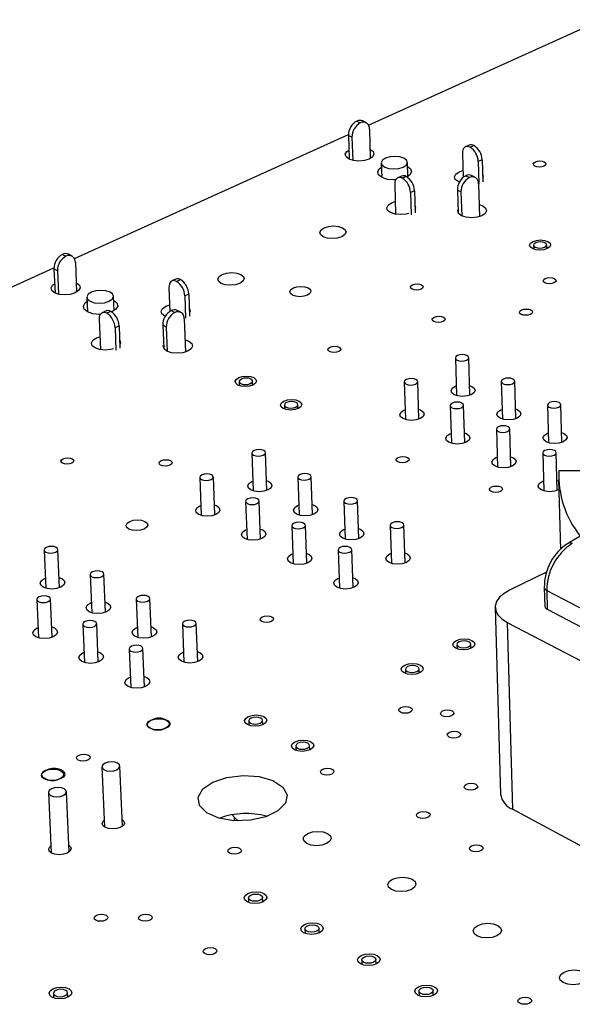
# Model space of a CAD drawing. Extents: x 66 to 205, y 69 to 140.
# Tile 4 of 13: x 95 to 112, y 94 to 125. Entities that reach past the tile are written whole.
import ezdxf

# ---------------------------------------------------------------- set-up
doc = ezdxf.new("R2010")
doc.units = 0
doc.layers.get('0').update_dxf_attribs({"linetype": 'CONTINUOUS'})

msp = doc.modelspace()

# ---------------------------------------------------------------- linework, layer by layer
at = {"color": 7, "linetype": 'CONTINUOUS'}
for p, q in [((105.884, 121.536), (113.24, 124.868)), ((105.517, 121.669), (105.628, 121.613)), ((105.804, 121.618), (105.694, 121.674)), ((96.598, 117.33), (105.253, 121.25)), ((105.364, 121.163), (105.253, 121.218)), ((105.253, 121.218), (105.278, 120.465)), ((105.364, 121.163), (105.388, 120.428)), ((105.913, 121.412), (105.943, 120.486)), ((109.068, 120.909), (108.946, 120.854)), ((109.092, 120.843), (109.213, 120.898)), ((108.851, 120.641), (108.873, 119.887)), ((106.29, 120.343), (106.305, 119.89)), ((107.129, 119.915), (107.114, 120.368)), ((109.474, 120.447), (109.352, 120.391)), ((109.352, 120.391), (109.372, 119.696)), ((109.474, 120.447), (109.494, 119.751)), ((106.93, 119.934), (106.808, 119.878)), ((107.075, 119.922), (106.953, 119.866)), ((108.749, 120.066), (108.866, 120.106)), ((108.961, 119.945), (109.073, 119.889)), ((109.249, 119.895), (109.137, 119.951)), ((106.713, 119.665), (106.742, 118.73)), ((109.357, 119.688), (109.387, 118.653)), ((107.336, 119.469), (107.214, 119.413)), ((107.214, 119.413), (107.235, 118.716)), ((107.336, 119.469), (107.358, 118.772)), ((108.807, 119.436), (108.695, 119.492)), ((108.695, 119.492), (108.717, 118.775)), ((108.807, 119.436), (108.829, 118.679)), ((106.613, 119.089), (106.73, 119.129)), ((111.099, 117.753), (111.102, 117.629)), ((111.517, 117.64), (111.514, 117.764)), ((96.222, 117.463), (96.332, 117.406)), ((96.519, 117.41), (96.409, 117.467)), ((96.629, 117.205), (96.669, 116.271)), ((87.037, 112.999), (95.953, 117.038)), ((96.063, 116.949), (95.953, 117.006)), ((95.953, 117.006), (95.987, 116.243)), ((96.063, 116.949), (96.096, 116.205)), ((99.803, 116.683), (99.677, 116.625)), ((99.822, 116.612), (99.947, 116.67)), ((99.584, 116.412), (99.614, 115.663)), ((100.21, 116.211), (100.085, 116.154)), ((100.21, 116.211), (100.238, 115.509)), ((96.994, 116.108), (97.014, 115.648)), ((97.85, 115.682), (97.831, 116.142)), ((99.492, 115.833), (99.606, 115.872)), ((100.085, 116.154), (100.112, 115.452)), ((97.602, 115.678), (97.475, 115.621)), ((97.746, 115.665), (97.619, 115.608)), ((99.66, 115.688), (99.771, 115.631)), ((99.958, 115.636), (99.846, 115.693)), ((97.383, 115.407), (97.423, 114.456)), ((100.067, 115.43), (100.108, 114.383)), ((98.01, 115.205), (97.883, 115.147)), ((97.883, 115.147), (97.913, 114.443)), ((98.01, 115.205), (98.039, 114.501)), ((99.501, 115.171), (99.39, 115.228)), ((99.39, 115.228), (99.419, 114.502)), ((99.501, 115.171), (99.532, 114.404)), ((97.293, 114.828), (97.406, 114.867)), ((108.629, 114.192), (108.664, 113.008)), ((109.086, 113.02), (109.051, 114.204)), ((101.802, 113.45), (101.807, 113.322)), ((102.228, 113.337), (102.223, 113.465)), ((107.016, 113.439), (107.054, 112.252)), ((107.477, 112.265), (107.439, 113.452)), ((110.079, 113.451), (110.113, 112.264)), ((110.535, 112.276), (110.502, 113.463)), ((108.615, 113.299), (108.655, 113.315)), ((103.232, 112.709), (103.236, 112.58)), ((103.659, 112.595), (103.654, 112.724)), ((107.004, 112.545), (107.044, 112.562)), ((108.466, 112.695), (108.502, 111.506)), ((108.926, 111.518), (108.89, 112.707)), ((110.062, 112.557), (110.104, 112.574)), ((111.536, 112.707), (111.568, 111.518)), ((111.992, 111.529), (111.961, 112.718)), ((109.923, 111.947), (109.957, 110.755)), ((110.382, 110.767), (110.348, 111.959)), ((108.452, 111.8), (108.492, 111.817)), ((111.518, 111.812), (111.56, 111.829)), ((102.204, 111.193), (102.249, 109.999)), ((102.675, 110.014), (102.631, 111.209)), ((109.906, 111.051), (109.948, 111.068)), ((111.387, 111.195), (111.42, 110.001)), ((111.845, 110.012), (111.814, 111.206)), ((116.65, 111.003), (112.201, 108.356)), ((111.898, 110.642), (112.992, 110.642)), ((100.559, 110.425), (100.605, 109.228)), ((101.033, 109.245), (100.987, 110.441)), ((102.2, 110.298), (102.237, 110.313)), ((103.653, 110.438), (103.695, 109.241)), ((104.123, 109.256), (104.081, 110.453)), ((111.368, 110.298), (111.411, 110.315)), ((111.837, 110.326), (111.892, 110.306)), ((111.891, 110.361), (111.949, 108.147)), ((102.007, 109.666), (102.052, 108.466)), ((102.48, 108.482), (102.436, 109.681)), ((105.109, 109.678), (105.15, 108.479)), ((105.578, 108.493), (105.538, 109.693)), ((100.557, 109.529), (100.593, 109.544)), ((103.647, 109.541), (103.684, 109.557)), ((102.003, 108.768), (102.04, 108.784)), ((103.462, 108.902), (103.505, 107.701)), ((103.935, 107.716), (103.892, 108.918)), ((105.1, 108.78), (105.139, 108.796)), ((106.572, 108.915), (106.611, 107.713)), ((107.04, 107.727), (107.002, 108.929)), ((95.648, 108.133), (95.702, 106.929)), ((96.133, 106.948), (96.08, 108.152)), ((104.925, 108.135), (104.966, 106.931)), ((105.397, 106.945), (105.356, 108.15)), ((103.456, 108.004), (103.494, 108.019)), ((106.561, 108.016), (106.601, 108.032)), ((95.655, 107.235), (95.688, 107.249)), ((97.095, 107.362), (97.147, 106.155)), ((97.578, 106.174), (97.527, 107.381)), ((104.917, 107.235), (104.955, 107.251)), ((111.511, 107.433), (110.355, 106.878)), ((111.438, 106.954), (111.454, 106.359)), ((95.415, 106.574), (95.469, 105.366)), ((95.902, 105.386), (95.848, 106.593)), ((98.549, 106.587), (98.599, 105.378)), ((99.032, 105.395), (98.982, 106.605)), ((111.515, 106.86), (113.487, 105.833)), ((111.515, 106.86), (111.531, 106.265)), ((97.099, 106.463), (97.133, 106.477)), ((109.887, 106.326), (110.056, 100.435)), ((111.531, 106.265), (113.501, 105.236)), ((95.419, 105.676), (95.454, 105.69)), ((96.868, 105.795), (96.921, 104.584)), ((97.355, 104.604), (97.303, 105.814)), ((98.551, 105.686), (98.586, 105.701)), ((100.011, 105.808), (100.059, 104.596)), ((100.493, 104.613), (100.445, 105.825)), ((110.268, 105.854), (112.632, 104.616)), ((110.268, 105.854), (110.436, 99.957)), ((98.329, 105.012), (98.38, 103.798)), ((98.815, 103.818), (98.765, 105.03)), ((108.68, 105.157), (108.684, 105.021)), ((109.117, 105.034), (109.113, 105.17)), ((96.87, 104.895), (96.907, 104.91)), ((100.01, 104.906), (100.046, 104.921)), ((107.49, 104.251), (107.486, 104.387)), ((98.329, 104.111), (98.366, 104.126)), ((107.052, 104.373), (107.056, 104.237)), ((98.965, 102.532), (99.023, 102.501)), ((99.057, 102.782), (98.992, 102.751)), ((99.455, 102.501), (99.521, 102.532)), ((99.547, 102.751), (99.489, 102.782)), ((102.105, 102.747), (102.11, 102.609)), ((102.547, 102.626), (102.542, 102.763)), ((103.587, 101.952), (103.592, 101.813)), ((104.03, 101.829), (104.025, 101.968)), ((97.47, 101.295), (97.551, 99.396)), ((98.116, 99.421), (98.036, 101.319)), ((95.564, 101.041), (95.567, 100.987)), ((95.735, 101.197), (95.669, 101.165)), ((96.227, 101.165), (96.169, 101.197)), ((95.64, 100.944), (95.698, 100.913)), ((96.132, 100.913), (96.199, 100.944)), ((95.778, 100.485), (95.863, 98.583)), ((96.429, 98.608), (96.346, 100.511)), ((112.785, 98.703), (110.436, 99.957)), ((101.657, 99.595), (101.654, 99.694)), ((102.095, 97.158), (102.101, 97.016)), ((102.545, 97.033), (102.54, 97.176)), ((103.879, 96.184), (103.884, 96.041)), ((104.33, 96.057), (104.325, 96.201)), ((105.674, 95.204), (105.679, 95.06)), ((106.126, 95.075), (106.121, 95.22)), ((95.935, 94.149), (95.942, 94.004)), ((96.391, 94.024), (96.384, 94.17)), ((107.48, 94.218), (107.485, 94.072)), ((107.933, 94.087), (107.929, 94.233))]:
    msp.add_line(p, q, dxfattribs=at)
at = {"color": 8, "linetype": 'CONTINUOUS'}
for p, q in [((98.965, 102.532), (98.966, 102.526)), ((99.024, 102.497), (99.023, 102.501)), ((95.64, 100.944), (95.641, 100.917)), ((95.699, 100.892), (95.698, 100.913))]:
    msp.add_line(p, q, dxfattribs=at)
at = {"color": 7, "linetype": 'CONTINUOUS'}
for points in [[(109.092, 120.843), (109.043, 120.861), (108.996, 120.866), (108.954, 120.857), (108.917, 120.835), (108.888, 120.802), (108.866, 120.757), (108.854, 120.703), (108.851, 120.641)], [(105.934, 120.778), (105.942, 120.774), (106.032, 120.704), (106.058, 120.621), (106.015, 120.539), (105.91, 120.469), (105.758, 120.422), (105.584, 120.406), (105.412, 120.422), (105.271, 120.469), (105.18, 120.539), (105.154, 120.621), (105.198, 120.704), (105.269, 120.756)], [(106.397, 120.216), (106.526, 120.174), (106.682, 120.159), (106.841, 120.174), (106.979, 120.216), (107.075, 120.28), (107.114, 120.356), (107.09, 120.431), (107.007, 120.494), (106.878, 120.537), (106.722, 120.552), (106.563, 120.537), (106.425, 120.494), (106.33, 120.431), (106.291, 120.356), (106.314, 120.28), (106.397, 120.216)], [(107.118, 120.241), (107.216, 120.164), (107.246, 120.066), (107.196, 119.968), (107.099, 119.899)], [(111.155, 120.383), (111.221, 120.404), (111.298, 120.411), (111.374, 120.404), (111.437, 120.383), (111.478, 120.352), (111.49, 120.316), (111.472, 120.279), (111.426, 120.248), (111.359, 120.227), (111.282, 120.22), (111.206, 120.227), (111.143, 120.248), (111.102, 120.279), (111.09, 120.316), (111.109, 120.352), (111.155, 120.383)], [(106.752, 119.812), (106.686, 119.81), (106.483, 119.83), (106.315, 119.885), (106.207, 119.968), (106.177, 120.066), (106.227, 120.164), (106.294, 120.216)], [(108.758, 119.743), (108.72, 119.76), (108.628, 119.83), (108.601, 119.913), (108.644, 119.996), (108.749, 120.066)], [(109.487, 119.987), (109.507, 119.913), (109.49, 119.863)], [(106.953, 119.866), (106.904, 119.885), (106.857, 119.89), (106.815, 119.881), (106.778, 119.86), (106.749, 119.826), (106.728, 119.781), (106.715, 119.727), (106.713, 119.665)], [(107.158, 118.756), (107.072, 118.734), (106.896, 118.717), (106.724, 118.734), (106.581, 118.781), (106.49, 118.852), (106.464, 118.935), (106.507, 119.019), (106.613, 119.089)], [(107.35, 119.013), (107.373, 118.935), (107.354, 118.883)], [(109.376, 119.033), (109.494, 118.991), (109.586, 118.921), (109.613, 118.837), (109.571, 118.754), (109.466, 118.683), (109.314, 118.635), (109.138, 118.619), (108.966, 118.635), (108.823, 118.683), (108.731, 118.754), (108.704, 118.837), (108.714, 118.874)], [(104.485, 118.303), (104.624, 118.346), (104.784, 118.362), (104.94, 118.346), (105.07, 118.303), (105.153, 118.239), (105.177, 118.162), (105.137, 118.086), (105.04, 118.021), (104.901, 117.978), (104.741, 117.963), (104.584, 117.978), (104.454, 118.021), (104.371, 118.086), (104.348, 118.162), (104.388, 118.239), (104.485, 118.303)], [(111.082, 117.872), (111.192, 117.906), (111.32, 117.919), (111.446, 117.906), (111.551, 117.872), (111.618, 117.82), (111.638, 117.759), (111.608, 117.698), (111.532, 117.646), (111.421, 117.611), (111.293, 117.599), (111.167, 117.611), (111.062, 117.646), (110.995, 117.698), (110.975, 117.759), (111.005, 117.82), (111.082, 117.872)], [(111.154, 117.688), (111.219, 117.667), (111.298, 117.659), (111.378, 117.667), (111.447, 117.688), (111.495, 117.721), (111.514, 117.759), (111.501, 117.797), (111.459, 117.83), (111.394, 117.851), (111.315, 117.859), (111.235, 117.851), (111.166, 117.83), (111.118, 117.797), (111.099, 117.759), (111.112, 117.721), (111.154, 117.688)], [(101.265, 116.832), (101.405, 116.875), (101.566, 116.891), (101.724, 116.875), (101.854, 116.832), (101.936, 116.767), (101.959, 116.69), (101.918, 116.613), (101.82, 116.547), (101.68, 116.504), (101.519, 116.488), (101.361, 116.504), (101.231, 116.547), (101.149, 116.613), (101.126, 116.69), (101.167, 116.767), (101.265, 116.832)], [(96.656, 116.567), (96.667, 116.561), (96.757, 116.49), (96.78, 116.405), (96.734, 116.32), (96.625, 116.248), (96.469, 116.2), (96.292, 116.183), (96.118, 116.2), (95.976, 116.248), (95.887, 116.32), (95.863, 116.405), (95.91, 116.49), (95.974, 116.538)], [(99.822, 116.612), (99.773, 116.631), (99.727, 116.637), (99.685, 116.628), (99.648, 116.607), (99.619, 116.573), (99.598, 116.528), (99.587, 116.473), (99.584, 116.412)], [(107.274, 116.505), (107.342, 116.526), (107.42, 116.534), (107.497, 116.526), (107.561, 116.505), (107.602, 116.473), (107.613, 116.436), (107.594, 116.398), (107.547, 116.366), (107.48, 116.345), (107.401, 116.338), (107.324, 116.345), (107.261, 116.366), (107.22, 116.398), (107.208, 116.436), (107.227, 116.473), (107.274, 116.505)], [(111.468, 116.702), (111.536, 116.723), (111.614, 116.73), (111.69, 116.723), (111.754, 116.702), (111.795, 116.67), (111.808, 116.633), (111.789, 116.595), (111.743, 116.563), (111.675, 116.542), (111.597, 116.535), (111.52, 116.542), (111.456, 116.563), (111.415, 116.595), (111.403, 116.633), (111.422, 116.67), (111.468, 116.702)], [(97.098, 115.982), (97.228, 115.938), (97.386, 115.923), (97.548, 115.938), (97.689, 115.982), (97.788, 116.048), (97.83, 116.125), (97.809, 116.203), (97.727, 116.268), (97.597, 116.312), (97.439, 116.327), (97.278, 116.312), (97.136, 116.268), (97.037, 116.203), (96.995, 116.125), (97.017, 116.048), (97.098, 115.982)], [(103.513, 116.405), (103.625, 116.44), (103.754, 116.452), (103.88, 116.44), (103.984, 116.405), (104.051, 116.352), (104.069, 116.291), (104.037, 116.229), (103.959, 116.176), (103.847, 116.141), (103.718, 116.129), (103.592, 116.141), (103.487, 116.176), (103.421, 116.229), (103.402, 116.291), (103.435, 116.352), (103.513, 116.405)], [(97.43, 115.57), (97.39, 115.57), (97.185, 115.59), (97.016, 115.647), (96.91, 115.732), (96.882, 115.833), (96.937, 115.934), (97, 115.983)], [(97.836, 116.017), (97.94, 115.934), (97.968, 115.833), (97.913, 115.732), (97.785, 115.647), (97.776, 115.643)], [(97.619, 115.608), (97.571, 115.626), (97.525, 115.632), (97.483, 115.624), (97.447, 115.602), (97.418, 115.568), (97.397, 115.523), (97.385, 115.469), (97.383, 115.407)], [(99.467, 115.511), (99.453, 115.518), (99.362, 115.59), (99.338, 115.676), (99.383, 115.761), (99.492, 115.833)], [(100.228, 115.767), (100.232, 115.761), (100.257, 115.676), (100.233, 115.617)], [(110.722, 115.71), (110.79, 115.731), (110.868, 115.738), (110.945, 115.731), (111.009, 115.71), (111.05, 115.678), (111.063, 115.64), (111.044, 115.602), (110.997, 115.57), (110.929, 115.549), (110.851, 115.541), (110.774, 115.549), (110.71, 115.57), (110.669, 115.602), (110.656, 115.64), (110.675, 115.678), (110.722, 115.71)], [(107.967, 115.487), (108.035, 115.508), (108.113, 115.516), (108.19, 115.508), (108.254, 115.487), (108.295, 115.455), (108.307, 115.417), (108.288, 115.38), (108.241, 115.348), (108.173, 115.326), (108.094, 115.319), (108.017, 115.326), (107.953, 115.348), (107.912, 115.38), (107.901, 115.417), (107.92, 115.455), (107.967, 115.487)], [(97.835, 114.484), (97.748, 114.461), (97.569, 114.444), (97.394, 114.461), (97.251, 114.51), (97.161, 114.583), (97.137, 114.669), (97.183, 114.755), (97.293, 114.828)], [(98.028, 114.764), (98.035, 114.755), (98.059, 114.669), (98.034, 114.609)], [(100.093, 114.77), (100.213, 114.727), (100.305, 114.654), (100.329, 114.568), (100.284, 114.482), (100.175, 114.409), (100.019, 114.36), (99.84, 114.343), (99.666, 114.36), (99.522, 114.409), (99.431, 114.482), (99.407, 114.568), (99.415, 114.598)], [(104.673, 114.537), (104.742, 114.558), (104.821, 114.566), (104.898, 114.558), (104.962, 114.537), (105.002, 114.505), (105.014, 114.467), (104.994, 114.429), (104.947, 114.396), (104.878, 114.375), (104.8, 114.367), (104.722, 114.375), (104.658, 114.396), (104.618, 114.429), (104.606, 114.467), (104.626, 114.505), (104.673, 114.537)], [(108.996, 114.27), (108.929, 114.293), (108.85, 114.301), (108.768, 114.293), (108.698, 114.27), (108.649, 114.237), (108.629, 114.198), (108.642, 114.158), (108.684, 114.125), (108.751, 114.103), (108.831, 114.095), (108.912, 114.103), (108.982, 114.125), (109.031, 114.158), (109.051, 114.198), (109.038, 114.237), (108.996, 114.27)], [(101.788, 113.574), (101.901, 113.61), (102.032, 113.622), (102.159, 113.61), (102.264, 113.574), (102.331, 113.521), (102.349, 113.458), (102.317, 113.395), (102.237, 113.341), (102.124, 113.305), (101.994, 113.293), (101.866, 113.305), (101.761, 113.341), (101.694, 113.395), (101.676, 113.458), (101.709, 113.521), (101.788, 113.574)], [(101.855, 113.385), (101.921, 113.363), (102.001, 113.355), (102.082, 113.363), (102.153, 113.385), (102.203, 113.418), (102.223, 113.458), (102.212, 113.497), (102.17, 113.53), (102.104, 113.553), (102.024, 113.56), (101.943, 113.553), (101.872, 113.53), (101.823, 113.497), (101.802, 113.458), (101.814, 113.418), (101.855, 113.385)], [(107.071, 113.372), (107.138, 113.35), (107.218, 113.342), (107.299, 113.35), (107.37, 113.372), (107.419, 113.406), (107.439, 113.445), (107.427, 113.485), (107.384, 113.518), (107.318, 113.541), (107.238, 113.549), (107.156, 113.541), (107.085, 113.518), (107.036, 113.485), (107.016, 113.445), (107.029, 113.406), (107.071, 113.372)], [(110.446, 113.53), (110.38, 113.553), (110.3, 113.56), (110.218, 113.553), (110.147, 113.53), (110.099, 113.497), (110.079, 113.457), (110.092, 113.418), (110.135, 113.384), (110.201, 113.362), (110.282, 113.354), (110.363, 113.362), (110.434, 113.384), (110.482, 113.418), (110.502, 113.457), (110.489, 113.497), (110.446, 113.53)], [(109.077, 113.328), (109.151, 113.299), (109.228, 113.239), (109.25, 113.168), (109.215, 113.097), (109.127, 113.036), (109, 112.996), (108.854, 112.982), (108.71, 112.996), (108.591, 113.036), (108.514, 113.097), (108.492, 113.168), (108.527, 113.239), (108.615, 113.299), (108.615, 113.299)], [(103.217, 112.834), (103.331, 112.869), (103.461, 112.882), (103.589, 112.869), (103.695, 112.834), (103.762, 112.78), (103.781, 112.717), (103.748, 112.653), (103.669, 112.6), (103.556, 112.564), (103.425, 112.551), (103.297, 112.564), (103.191, 112.6), (103.124, 112.653), (103.106, 112.717), (103.138, 112.78), (103.217, 112.834)], [(103.286, 112.644), (103.352, 112.621), (103.432, 112.613), (103.513, 112.621), (103.584, 112.644), (103.634, 112.677), (103.654, 112.717), (103.642, 112.756), (103.6, 112.79), (103.534, 112.812), (103.454, 112.82), (103.373, 112.812), (103.302, 112.79), (103.253, 112.756), (103.232, 112.717), (103.244, 112.677), (103.286, 112.644)], [(108.521, 112.627), (108.588, 112.605), (108.668, 112.597), (108.75, 112.605), (108.821, 112.627), (108.87, 112.661), (108.89, 112.701), (108.878, 112.741), (108.835, 112.774), (108.768, 112.797), (108.688, 112.805), (108.606, 112.797), (108.535, 112.774), (108.486, 112.741), (108.466, 112.701), (108.479, 112.661), (108.521, 112.627)], [(111.904, 112.786), (111.837, 112.809), (111.757, 112.817), (111.675, 112.809), (111.605, 112.786), (111.556, 112.752), (111.536, 112.713), (111.549, 112.673), (111.592, 112.639), (111.659, 112.617), (111.74, 112.609), (111.822, 112.617), (111.892, 112.639), (111.941, 112.673), (111.96, 112.713), (111.947, 112.752), (111.904, 112.786)], [(107.467, 112.575), (107.542, 112.545), (107.618, 112.485), (107.64, 112.414), (107.605, 112.342), (107.516, 112.282), (107.389, 112.241), (107.242, 112.227), (107.098, 112.241), (106.979, 112.282), (106.902, 112.342), (106.88, 112.414), (106.916, 112.485), (107.004, 112.545), (107.004, 112.545)], [(110.527, 112.586), (110.6, 112.557), (110.677, 112.497), (110.7, 112.425), (110.665, 112.354), (110.577, 112.293), (110.45, 112.253), (110.303, 112.239), (110.159, 112.253), (110.039, 112.293), (109.962, 112.354), (109.94, 112.425), (109.975, 112.497), (110.062, 112.557), (110.062, 112.557)], [(109.979, 111.879), (110.046, 111.856), (110.126, 111.848), (110.208, 111.856), (110.279, 111.879), (110.328, 111.913), (110.348, 111.953), (110.335, 111.993), (110.292, 112.027), (110.225, 112.049), (110.145, 112.057), (110.063, 112.049), (109.992, 112.027), (109.943, 111.993), (109.923, 111.953), (109.936, 111.913), (109.979, 111.879)], [(111.984, 111.84), (112.056, 111.812), (112.134, 111.751), (112.157, 111.679), (112.122, 111.608), (112.035, 111.547), (111.908, 111.506), (111.761, 111.492), (111.616, 111.506), (111.496, 111.547), (111.418, 111.608), (111.395, 111.679), (111.43, 111.751), (111.518, 111.812), (111.518, 111.812)], [(108.916, 111.829), (108.991, 111.8), (109.068, 111.739), (109.09, 111.667), (109.055, 111.596), (108.967, 111.535), (108.839, 111.494), (108.692, 111.48), (108.547, 111.494), (108.427, 111.535), (108.35, 111.596), (108.328, 111.667), (108.364, 111.739), (108.452, 111.8), (108.452, 111.8)], [(102.577, 111.275), (102.51, 111.298), (102.43, 111.306), (102.347, 111.298), (102.276, 111.275), (102.226, 111.241), (102.205, 111.201), (102.216, 111.161), (102.259, 111.127), (102.325, 111.104), (102.406, 111.096), (102.488, 111.104), (102.56, 111.127), (102.61, 111.161), (102.631, 111.201), (102.619, 111.241), (102.577, 111.275)], [(111.444, 111.127), (111.511, 111.104), (111.592, 111.096), (111.674, 111.104), (111.745, 111.127), (111.794, 111.161), (111.813, 111.201), (111.8, 111.241), (111.757, 111.275), (111.69, 111.298), (111.609, 111.306), (111.527, 111.298), (111.456, 111.275), (111.407, 111.241), (111.387, 111.201), (111.4, 111.161), (111.444, 111.127)], [(96.242, 111.017), (96.312, 111.039), (96.392, 111.047), (96.47, 111.039), (96.534, 111.017), (96.574, 110.984), (96.584, 110.945), (96.564, 110.906), (96.514, 110.873), (96.445, 110.851), (96.365, 110.844), (96.287, 110.851), (96.223, 110.873), (96.182, 110.906), (96.172, 110.945), (96.193, 110.984), (96.242, 111.017)], [(99.34, 110.956), (99.41, 110.978), (99.489, 110.985), (99.567, 110.978), (99.632, 110.956), (99.672, 110.923), (99.683, 110.884), (99.663, 110.845), (99.614, 110.812), (99.544, 110.79), (99.465, 110.782), (99.387, 110.79), (99.322, 110.812), (99.282, 110.845), (99.271, 110.884), (99.291, 110.923), (99.34, 110.956)], [(106.823, 111.059), (106.892, 111.081), (106.972, 111.089), (107.05, 111.081), (107.115, 111.059), (107.157, 111.026), (107.168, 110.987), (107.149, 110.948), (107.101, 110.915), (107.032, 110.893), (106.952, 110.885), (106.874, 110.893), (106.809, 110.915), (106.768, 110.948), (106.756, 110.987), (106.775, 111.026), (106.823, 111.059)], [(110.373, 111.08), (110.446, 111.051), (110.524, 110.99), (110.547, 110.917), (110.512, 110.845), (110.424, 110.784), (110.296, 110.743), (110.149, 110.729), (110.004, 110.743), (109.883, 110.784), (109.806, 110.845), (109.783, 110.917), (109.818, 110.99), (109.906, 111.051), (109.906, 111.051)], [(100.613, 110.359), (100.679, 110.336), (100.76, 110.328), (100.843, 110.336), (100.915, 110.359), (100.965, 110.393), (100.986, 110.433), (100.975, 110.474), (100.932, 110.508), (100.866, 110.531), (100.785, 110.539), (100.702, 110.531), (100.63, 110.508), (100.58, 110.474), (100.559, 110.433), (100.571, 110.393), (100.613, 110.359)], [(102.663, 110.329), (102.742, 110.298), (102.818, 110.236), (102.839, 110.164), (102.802, 110.091), (102.712, 110.03), (102.583, 109.989), (102.435, 109.974), (102.29, 109.989), (102.17, 110.03), (102.094, 110.091), (102.073, 110.164), (102.11, 110.236), (102.2, 110.298), (102.2, 110.298)], [(104.026, 110.52), (103.959, 110.543), (103.878, 110.551), (103.796, 110.543), (103.724, 110.52), (103.674, 110.486), (103.653, 110.445), (103.665, 110.405), (103.708, 110.371), (103.775, 110.348), (103.855, 110.34), (103.938, 110.348), (104.01, 110.371), (104.06, 110.405), (104.08, 110.445), (104.068, 110.486), (104.026, 110.52)], [(111.899, 110.035), (111.888, 110.03), (111.761, 109.989), (111.613, 109.974), (111.467, 109.989), (111.346, 110.03), (111.268, 110.091), (111.245, 110.164), (111.28, 110.236), (111.368, 110.298), (111.368, 110.298)], [(109.772, 110.125), (109.841, 110.147), (109.92, 110.155), (109.999, 110.147), (110.064, 110.125), (110.106, 110.091), (110.118, 110.052), (110.099, 110.013), (110.052, 109.98), (109.982, 109.958), (109.903, 109.95), (109.824, 109.958), (109.759, 109.98), (109.717, 110.013), (109.705, 110.052), (109.724, 110.091), (109.772, 110.125)], [(102.061, 109.599), (102.128, 109.576), (102.209, 109.568), (102.292, 109.576), (102.364, 109.599), (102.415, 109.633), (102.435, 109.674), (102.424, 109.714), (102.381, 109.749), (102.314, 109.771), (102.233, 109.78), (102.15, 109.771), (102.078, 109.749), (102.028, 109.714), (102.007, 109.674), (102.019, 109.633), (102.061, 109.599)], [(105.482, 109.761), (105.415, 109.783), (105.334, 109.792), (105.251, 109.783), (105.18, 109.761), (105.13, 109.726), (105.109, 109.686), (105.121, 109.645), (105.164, 109.611), (105.231, 109.588), (105.312, 109.58), (105.395, 109.588), (105.467, 109.611), (105.517, 109.645), (105.537, 109.686), (105.525, 109.726), (105.482, 109.761)], [(101.02, 109.56), (101.1, 109.529), (101.176, 109.467), (101.197, 109.394), (101.159, 109.321), (101.069, 109.26), (100.939, 109.218), (100.79, 109.204), (100.645, 109.218), (100.525, 109.26), (100.449, 109.321), (100.429, 109.394), (100.467, 109.467), (100.557, 109.529), (100.557, 109.529)], [(104.112, 109.571), (104.189, 109.541), (104.266, 109.479), (104.287, 109.406), (104.251, 109.333), (104.161, 109.272), (104.032, 109.23), (103.883, 109.216), (103.738, 109.23), (103.617, 109.272), (103.541, 109.333), (103.519, 109.406), (103.557, 109.479), (103.647, 109.541), (103.647, 109.541)], [(98.345, 109.037), (98.46, 109.074), (98.592, 109.086), (98.722, 109.074), (98.828, 109.037), (98.895, 108.982), (98.913, 108.917), (98.879, 108.852), (98.798, 108.797), (98.683, 108.76), (98.55, 108.747), (98.421, 108.76), (98.314, 108.797), (98.247, 108.852), (98.229, 108.917), (98.264, 108.982), (98.345, 109.037)], [(102.468, 108.799), (102.547, 108.768), (102.624, 108.706), (102.645, 108.633), (102.608, 108.56), (102.517, 108.498), (102.388, 108.456), (102.239, 108.442), (102.093, 108.456), (101.972, 108.498), (101.896, 108.56), (101.875, 108.633), (101.913, 108.706), (102.003, 108.768), (102.003, 108.768)], [(103.517, 108.835), (103.584, 108.812), (103.666, 108.803), (103.749, 108.812), (103.821, 108.835), (103.871, 108.869), (103.892, 108.91), (103.88, 108.951), (103.837, 108.985), (103.77, 109.008), (103.689, 109.017), (103.606, 109.008), (103.534, 108.985), (103.483, 108.951), (103.463, 108.91), (103.474, 108.869), (103.517, 108.835)], [(105.567, 108.811), (105.644, 108.78), (105.721, 108.718), (105.743, 108.645), (105.707, 108.572), (105.617, 108.51), (105.488, 108.468), (105.339, 108.454), (105.193, 108.468), (105.072, 108.51), (104.995, 108.572), (104.973, 108.645), (105.01, 108.718), (105.1, 108.78), (105.1, 108.78)], [(106.946, 108.997), (106.879, 109.021), (106.797, 109.029), (106.714, 109.021), (106.643, 108.997), (106.593, 108.963), (106.572, 108.922), (106.585, 108.881), (106.628, 108.847), (106.695, 108.824), (106.777, 108.816), (106.86, 108.824), (106.931, 108.847), (106.981, 108.881), (107.002, 108.922), (106.989, 108.963), (106.946, 108.997)], [(96.026, 108.218), (95.96, 108.242), (95.878, 108.25), (95.795, 108.242), (95.722, 108.218), (95.671, 108.184), (95.649, 108.143), (95.66, 108.102), (95.702, 108.067), (95.768, 108.044), (95.85, 108.036), (95.933, 108.044), (96.006, 108.067), (96.057, 108.102), (96.079, 108.143), (96.068, 108.184), (96.026, 108.218)], [(104.981, 108.067), (105.048, 108.044), (105.13, 108.036), (105.213, 108.044), (105.285, 108.067), (105.335, 108.102), (105.356, 108.143), (105.344, 108.184), (105.301, 108.218), (105.233, 108.242), (105.152, 108.25), (105.068, 108.242), (104.996, 108.218), (104.946, 108.184), (104.925, 108.143), (104.938, 108.102), (104.981, 108.067)], [(103.923, 108.035), (104.002, 108.004), (104.079, 107.941), (104.1, 107.868), (104.063, 107.794), (103.973, 107.732), (103.843, 107.69), (103.694, 107.675), (103.547, 107.69), (103.427, 107.732), (103.35, 107.794), (103.328, 107.868), (103.366, 107.941), (103.456, 108.004), (103.456, 108.004)], [(107.03, 108.046), (107.107, 108.016), (107.184, 107.953), (107.207, 107.88), (107.17, 107.806), (107.081, 107.744), (106.951, 107.702), (106.802, 107.688), (106.656, 107.702), (106.534, 107.744), (106.457, 107.806), (106.435, 107.88), (106.471, 107.953), (106.561, 108.016), (106.561, 108.016)], [(96.118, 107.268), (96.202, 107.235), (96.277, 107.173), (96.297, 107.099), (96.258, 107.025), (96.166, 106.962), (96.035, 106.92), (95.885, 106.905), (95.738, 106.92), (95.618, 106.962), (95.543, 107.025), (95.523, 107.099), (95.563, 107.173), (95.655, 107.235), (95.655, 107.235)], [(97.473, 107.448), (97.406, 107.471), (97.325, 107.479), (97.241, 107.471), (97.168, 107.448), (97.117, 107.413), (97.095, 107.371), (97.107, 107.33), (97.149, 107.295), (97.216, 107.272), (97.297, 107.264), (97.381, 107.272), (97.454, 107.295), (97.505, 107.33), (97.527, 107.371), (97.516, 107.413), (97.473, 107.448)], [(105.386, 107.266), (105.464, 107.235), (105.541, 107.172), (105.563, 107.098), (105.526, 107.025), (105.436, 106.962), (105.306, 106.92), (105.156, 106.905), (105.01, 106.92), (104.888, 106.962), (104.811, 107.025), (104.789, 107.098), (104.826, 107.172), (104.917, 107.235), (104.917, 107.235)], [(110.355, 106.878), (110.166, 106.769), (110.022, 106.644), (109.928, 106.508), (109.888, 106.367), (109.903, 106.226), (109.974, 106.09), (110.097, 105.964), (110.268, 105.854)], [(95.468, 106.507), (95.535, 106.484), (95.617, 106.476), (95.701, 106.484), (95.774, 106.507), (95.826, 106.542), (95.848, 106.584), (95.837, 106.625), (95.795, 106.66), (95.728, 106.684), (95.646, 106.692), (95.562, 106.684), (95.489, 106.66), (95.437, 106.625), (95.415, 106.584), (95.426, 106.542), (95.468, 106.507)], [(98.928, 106.673), (98.861, 106.696), (98.779, 106.704), (98.695, 106.696), (98.622, 106.673), (98.571, 106.638), (98.549, 106.596), (98.561, 106.555), (98.603, 106.52), (98.671, 106.496), (98.752, 106.488), (98.836, 106.496), (98.909, 106.52), (98.96, 106.555), (98.982, 106.596), (98.971, 106.638), (98.928, 106.673)], [(97.565, 106.495), (97.647, 106.463), (97.724, 106.4), (97.744, 106.325), (97.705, 106.251), (97.613, 106.188), (97.481, 106.146), (97.331, 106.131), (97.184, 106.146), (97.064, 106.188), (96.988, 106.251), (96.968, 106.325), (97.007, 106.4), (97.099, 106.463), (97.099, 106.463)], [(111.454, 106.359), (111.472, 106.312), (111.531, 106.265)], [(102.536, 106.031), (102.606, 106.053), (102.688, 106.061), (102.767, 106.053), (102.832, 106.031), (102.874, 105.996), (102.886, 105.956), (102.865, 105.916), (102.816, 105.882), (102.746, 105.859), (102.664, 105.851), (102.585, 105.859), (102.519, 105.882), (102.478, 105.916), (102.466, 105.956), (102.487, 105.996), (102.536, 106.031)], [(95.888, 105.708), (95.969, 105.676), (96.045, 105.612), (96.065, 105.538), (96.025, 105.463), (95.933, 105.4), (95.801, 105.357), (95.65, 105.342), (95.503, 105.357), (95.382, 105.4), (95.306, 105.463), (95.287, 105.538), (95.326, 105.612), (95.419, 105.676), (95.419, 105.676)], [(96.922, 105.728), (96.99, 105.704), (97.072, 105.696), (97.156, 105.704), (97.229, 105.728), (97.281, 105.763), (97.303, 105.805), (97.291, 105.846), (97.249, 105.881), (97.182, 105.905), (97.1, 105.913), (97.016, 105.905), (96.942, 105.881), (96.891, 105.846), (96.869, 105.805), (96.88, 105.763), (96.922, 105.728)], [(99.019, 105.719), (99.101, 105.686), (99.177, 105.623), (99.198, 105.548), (99.159, 105.474), (99.067, 105.41), (98.936, 105.368), (98.785, 105.353), (98.638, 105.368), (98.517, 105.41), (98.44, 105.474), (98.42, 105.548), (98.459, 105.623), (98.551, 105.686), (98.551, 105.686)], [(100.39, 105.894), (100.323, 105.917), (100.241, 105.926), (100.157, 105.917), (100.084, 105.894), (100.032, 105.859), (100.011, 105.817), (100.022, 105.775), (100.065, 105.74), (100.133, 105.716), (100.215, 105.708), (100.299, 105.716), (100.372, 105.74), (100.423, 105.775), (100.445, 105.817), (100.433, 105.859), (100.39, 105.894)], [(108.663, 105.286), (108.779, 105.324), (108.912, 105.337), (109.044, 105.324), (109.152, 105.286), (109.222, 105.23), (109.243, 105.163), (109.211, 105.097), (109.131, 105.04), (109.015, 105.002), (108.881, 104.989), (108.75, 105.002), (108.641, 105.04), (108.571, 105.097), (108.551, 105.163), (108.583, 105.23), (108.663, 105.286)], [(98.384, 104.944), (98.452, 104.92), (98.534, 104.912), (98.618, 104.92), (98.691, 104.944), (98.743, 104.979), (98.765, 105.021), (98.753, 105.063), (98.71, 105.099), (98.643, 105.122), (98.561, 105.131), (98.476, 105.122), (98.403, 105.099), (98.352, 105.063), (98.33, 105.021), (98.341, 104.979), (98.384, 104.944)], [(108.751, 105.24), (108.701, 105.205), (108.68, 105.163), (108.693, 105.122), (108.737, 105.086), (108.805, 105.063), (108.887, 105.054), (108.971, 105.063), (109.043, 105.086), (109.093, 105.122), (109.113, 105.163), (109.1, 105.205), (109.057, 105.24), (108.989, 105.264), (108.907, 105.272), (108.823, 105.264), (108.751, 105.24)], [(97.341, 104.927), (97.422, 104.895), (97.498, 104.831), (97.518, 104.756), (97.479, 104.681), (97.386, 104.618), (97.254, 104.575), (97.103, 104.56), (96.956, 104.575), (96.835, 104.618), (96.758, 104.681), (96.738, 104.756), (96.778, 104.831), (96.87, 104.895), (96.87, 104.895)], [(100.48, 104.939), (100.561, 104.906), (100.638, 104.843), (100.659, 104.767), (100.621, 104.692), (100.529, 104.629), (100.397, 104.586), (100.246, 104.571), (100.099, 104.586), (99.977, 104.629), (99.9, 104.692), (99.879, 104.767), (99.918, 104.843), (100.01, 104.906), (100.01, 104.906)], [(107.035, 104.504), (107.151, 104.542), (107.285, 104.555), (107.417, 104.542), (107.526, 104.504), (107.596, 104.447), (107.616, 104.38), (107.583, 104.313), (107.502, 104.256), (107.386, 104.219), (107.252, 104.205), (107.121, 104.219), (107.012, 104.256), (106.942, 104.313), (106.922, 104.38), (106.954, 104.447), (107.035, 104.504)], [(107.123, 104.457), (107.072, 104.422), (107.052, 104.38), (107.064, 104.338), (107.108, 104.303), (107.176, 104.279), (107.258, 104.271), (107.342, 104.279), (107.415, 104.303), (107.465, 104.338), (107.486, 104.38), (107.473, 104.422), (107.429, 104.457), (107.361, 104.481), (107.279, 104.489), (107.195, 104.481), (107.123, 104.457)], [(98.802, 104.143), (98.882, 104.111), (98.959, 104.047), (98.979, 103.971), (98.94, 103.896), (98.848, 103.832), (98.716, 103.789), (98.564, 103.774), (98.416, 103.789), (98.295, 103.832), (98.218, 103.896), (98.197, 103.971), (98.236, 104.047), (98.329, 104.111), (98.329, 104.111)], [(106.912, 103.168), (106.983, 103.191), (107.065, 103.199), (107.145, 103.191), (107.211, 103.168), (107.254, 103.133), (107.266, 103.092), (107.246, 103.051), (107.197, 103.016), (107.126, 102.993), (107.045, 102.985), (106.964, 102.993), (106.898, 103.016), (106.855, 103.051), (106.843, 103.092), (106.863, 103.133), (106.912, 103.168)], [(102.09, 102.88), (102.208, 102.918), (102.343, 102.932), (102.475, 102.918), (102.584, 102.88), (102.653, 102.823), (102.672, 102.755), (102.638, 102.687), (102.556, 102.63), (102.439, 102.592), (102.304, 102.578), (102.172, 102.592), (102.063, 102.63), (101.993, 102.687), (101.974, 102.755), (102.008, 102.823), (102.09, 102.88)], [(102.16, 102.677), (102.229, 102.653), (102.311, 102.645), (102.396, 102.653), (102.469, 102.677), (102.52, 102.713), (102.541, 102.755), (102.529, 102.797), (102.486, 102.833), (102.418, 102.857), (102.335, 102.866), (102.251, 102.857), (102.178, 102.833), (102.127, 102.797), (102.105, 102.755), (102.117, 102.713), (102.16, 102.677)], [(108.226, 103.059), (108.297, 103.082), (108.379, 103.09), (108.459, 103.082), (108.526, 103.059), (108.569, 103.024), (108.581, 102.983), (108.561, 102.942), (108.512, 102.907), (108.441, 102.884), (108.36, 102.876), (108.279, 102.884), (108.213, 102.907), (108.17, 102.942), (108.158, 102.983), (108.177, 103.024), (108.226, 103.059)], [(98.992, 102.751), (98.951, 102.728), (98.92, 102.701), (98.899, 102.672), (98.889, 102.642), (98.891, 102.612), (98.905, 102.583), (98.93, 102.556), (98.965, 102.532)], [(99.018, 102.763), (99.136, 102.802), (99.271, 102.815), (99.402, 102.802), (99.511, 102.763), (99.58, 102.706), (99.598, 102.638), (99.564, 102.571), (99.481, 102.513), (99.363, 102.475), (99.228, 102.462), (99.096, 102.475), (98.988, 102.513), (98.919, 102.571), (98.9, 102.638), (98.935, 102.706), (99.018, 102.763)], [(99.521, 102.532), (99.562, 102.556), (99.593, 102.583), (99.614, 102.612), (99.623, 102.642), (99.621, 102.672), (99.607, 102.701), (99.582, 102.728), (99.547, 102.751)], [(108.443, 102.387), (108.514, 102.41), (108.596, 102.419), (108.677, 102.41), (108.743, 102.387), (108.786, 102.352), (108.799, 102.311), (108.779, 102.27), (108.73, 102.235), (108.659, 102.211), (108.577, 102.203), (108.496, 102.211), (108.43, 102.235), (108.387, 102.27), (108.374, 102.311), (108.394, 102.352), (108.443, 102.387)], [(103.572, 102.085), (103.69, 102.124), (103.825, 102.137), (103.957, 102.124), (104.067, 102.085), (104.137, 102.028), (104.156, 101.96), (104.122, 101.892), (104.041, 101.834), (103.923, 101.796), (103.788, 101.782), (103.655, 101.796), (103.546, 101.834), (103.476, 101.892), (103.457, 101.96), (103.49, 102.028), (103.572, 102.085)], [(103.643, 101.881), (103.712, 101.857), (103.795, 101.849), (103.879, 101.857), (103.953, 101.881), (104.004, 101.917), (104.025, 101.96), (104.013, 102.002), (103.969, 102.038), (103.901, 102.062), (103.818, 102.071), (103.733, 102.062), (103.66, 102.038), (103.609, 102.002), (103.588, 101.96), (103.6, 101.917), (103.643, 101.881)], [(96.741, 101.663), (96.813, 101.687), (96.895, 101.695), (96.975, 101.687), (97.041, 101.663), (97.083, 101.628), (97.094, 101.587), (97.073, 101.545), (97.022, 101.51), (96.95, 101.487), (96.867, 101.478), (96.787, 101.487), (96.721, 101.51), (96.679, 101.545), (96.668, 101.587), (96.69, 101.628), (96.741, 101.663)], [(97.94, 101.206), (98.007, 101.252), (98.035, 101.307), (98.021, 101.362), (97.965, 101.409), (97.877, 101.44), (97.771, 101.451), (97.661, 101.44), (97.566, 101.409), (97.499, 101.362), (97.47, 101.307), (97.485, 101.252), (97.54, 101.206), (97.628, 101.174), (97.735, 101.163), (97.844, 101.174), (97.94, 101.206)], [(95.676, 101.169), (95.795, 101.207), (95.931, 101.221), (96.063, 101.207), (96.172, 101.169), (96.24, 101.111), (96.258, 101.042), (96.223, 100.974), (96.139, 100.916), (96.02, 100.877), (95.884, 100.863), (95.752, 100.877), (95.643, 100.916), (95.574, 100.974), (95.557, 101.042), (95.592, 101.111), (95.676, 101.169)], [(95.669, 101.165), (95.628, 101.142), (95.596, 101.115), (95.575, 101.085), (95.565, 101.055), (95.567, 101.024), (95.58, 100.995), (95.605, 100.968), (95.64, 100.944)], [(96.199, 100.944), (96.24, 100.968), (96.272, 100.995), (96.293, 101.024), (96.303, 101.055), (96.301, 101.085), (96.287, 101.115), (96.262, 101.142), (96.227, 101.165)], [(100.974, 100.816), (101.417, 100.964), (101.925, 101.024), (102.432, 100.988), (102.869, 100.86), (103.177, 100.658), (103.315, 100.408), (103.263, 100.144), (103.028, 99.902), (102.642, 99.715), (102.157, 99.608), (101.638, 99.596), (101.156, 99.68), (100.777, 99.849), (100.551, 100.08), (100.51, 100.342), (100.658, 100.599), (100.974, 100.816)], [(104.44, 101.221), (104.511, 101.244), (104.594, 101.253), (104.674, 101.244), (104.741, 101.221), (104.784, 101.186), (104.796, 101.144), (104.775, 101.103), (104.725, 101.068), (104.654, 101.044), (104.572, 101.036), (104.491, 101.044), (104.424, 101.068), (104.382, 101.103), (104.37, 101.144), (104.39, 101.186), (104.44, 101.221)], [(108.976, 100.746), (109.048, 100.77), (109.13, 100.778), (109.211, 100.77), (109.278, 100.746), (109.321, 100.711), (109.334, 100.669), (109.314, 100.628), (109.265, 100.592), (109.193, 100.569), (109.111, 100.561), (109.03, 100.569), (108.963, 100.592), (108.92, 100.628), (108.907, 100.669), (108.927, 100.711), (108.976, 100.746)], [(96.249, 100.396), (96.317, 100.443), (96.345, 100.498), (96.331, 100.553), (96.275, 100.6), (96.188, 100.631), (96.081, 100.642), (95.971, 100.631), (95.875, 100.6), (95.807, 100.553), (95.779, 100.498), (95.793, 100.443), (95.848, 100.396), (95.936, 100.364), (96.043, 100.353), (96.153, 100.364), (96.249, 100.396)], [(101.589, 99.771), (101.676, 99.672), (101.772, 99.593)], [(107.472, 99.855), (107.544, 99.879), (107.626, 99.887), (107.707, 99.879), (107.775, 99.855), (107.818, 99.819), (107.83, 99.778), (107.81, 99.736), (107.76, 99.7), (107.689, 99.676), (107.606, 99.668), (107.525, 99.676), (107.458, 99.7), (107.415, 99.736), (107.402, 99.778), (107.422, 99.819), (107.472, 99.855)], [(98.107, 99.636), (98.163, 99.586), (98.181, 99.517), (98.146, 99.447), (98.062, 99.389), (97.943, 99.35), (97.806, 99.336), (97.673, 99.35), (97.564, 99.389), (97.494, 99.447), (97.476, 99.517), (97.512, 99.586), (97.542, 99.612)], [(103.972, 99.194), (104.12, 99.243), (104.29, 99.26), (104.457, 99.243), (104.595, 99.194), (104.684, 99.121), (104.709, 99.034), (104.666, 98.948), (104.563, 98.874), (104.415, 98.825), (104.244, 98.808), (104.077, 98.825), (103.938, 98.874), (103.85, 98.948), (103.826, 99.034), (103.868, 99.121), (103.972, 99.194)], [(96.42, 98.825), (96.477, 98.774), (96.495, 98.704), (96.459, 98.635), (96.375, 98.576), (96.255, 98.537), (96.118, 98.523), (95.985, 98.537), (95.875, 98.576), (95.806, 98.635), (95.788, 98.704), (95.824, 98.774), (95.853, 98.8)], [(109.142, 98.805), (109.214, 98.829), (109.297, 98.837), (109.378, 98.829), (109.446, 98.805), (109.489, 98.769), (109.502, 98.727), (109.482, 98.685), (109.432, 98.649), (109.361, 98.625), (109.278, 98.617), (109.196, 98.625), (109.129, 98.649), (109.085, 98.685), (109.072, 98.727), (109.092, 98.769), (109.142, 98.805)], [(101.513, 98.728), (101.585, 98.752), (101.668, 98.76), (101.749, 98.752), (101.817, 98.728), (101.859, 98.692), (101.871, 98.65), (101.85, 98.608), (101.799, 98.572), (101.727, 98.548), (101.644, 98.54), (101.563, 98.548), (101.496, 98.572), (101.453, 98.608), (101.441, 98.65), (101.462, 98.692), (101.513, 98.728)], [(106.643, 97.749), (106.791, 97.798), (106.962, 97.816), (107.13, 97.798), (107.269, 97.749), (107.359, 97.675), (107.384, 97.588), (107.343, 97.5), (107.24, 97.426), (107.091, 97.376), (106.92, 97.359), (106.751, 97.376), (106.612, 97.426), (106.523, 97.5), (106.497, 97.588), (106.539, 97.675), (106.643, 97.749)], [(102.081, 97.297), (102.2, 97.336), (102.337, 97.35), (102.472, 97.336), (102.583, 97.297), (102.653, 97.237), (102.673, 97.167), (102.638, 97.097), (102.555, 97.038), (102.435, 96.998), (102.298, 96.984), (102.163, 96.998), (102.052, 97.038), (101.982, 97.097), (101.962, 97.167), (101.997, 97.237), (102.081, 97.297)], [(102.169, 97.248), (102.244, 97.273), (102.33, 97.282), (102.414, 97.273), (102.483, 97.248), (102.527, 97.211), (102.54, 97.167), (102.518, 97.123), (102.466, 97.086), (102.391, 97.061), (102.305, 97.053), (102.221, 97.061), (102.152, 97.086), (102.108, 97.123), (102.096, 97.167), (102.117, 97.211), (102.169, 97.248)], [(97.293, 96.613), (97.366, 96.638), (97.45, 96.646), (97.531, 96.638), (97.598, 96.613), (97.641, 96.577), (97.652, 96.534), (97.63, 96.492), (97.579, 96.455), (97.506, 96.431), (97.422, 96.423), (97.34, 96.431), (97.273, 96.455), (97.231, 96.492), (97.22, 96.534), (97.241, 96.577), (97.293, 96.613)], [(98.7, 96.614), (98.773, 96.638), (98.857, 96.647), (98.938, 96.638), (99.005, 96.614), (99.048, 96.578), (99.059, 96.535), (99.038, 96.492), (98.987, 96.456), (98.914, 96.432), (98.83, 96.423), (98.748, 96.432), (98.681, 96.456), (98.638, 96.492), (98.627, 96.535), (98.649, 96.578), (98.7, 96.614)], [(103.863, 96.323), (103.983, 96.363), (104.121, 96.377), (104.256, 96.363), (104.367, 96.323), (104.438, 96.263), (104.458, 96.193), (104.424, 96.122), (104.341, 96.062), (104.221, 96.022), (104.083, 96.008), (103.948, 96.022), (103.837, 96.062), (103.766, 96.122), (103.746, 96.193), (103.78, 96.263), (103.863, 96.323)], [(103.953, 96.274), (104.028, 96.299), (104.114, 96.308), (104.198, 96.299), (104.268, 96.274), (104.312, 96.237), (104.325, 96.193), (104.303, 96.149), (104.251, 96.111), (104.176, 96.086), (104.09, 96.077), (104.006, 96.086), (103.936, 96.111), (103.892, 96.149), (103.879, 96.193), (103.901, 96.237), (103.953, 96.274)], [(109.339, 96.29), (109.487, 96.34), (109.659, 96.358), (109.828, 96.34), (109.968, 96.29), (110.059, 96.216), (110.085, 96.127), (110.044, 96.039), (109.941, 95.964), (109.792, 95.914), (109.62, 95.897), (109.451, 95.914), (109.311, 95.964), (109.22, 96.039), (109.194, 96.127), (109.236, 96.216), (109.339, 96.29)], [(100.74, 95.56), (100.813, 95.584), (100.897, 95.593), (100.979, 95.584), (101.047, 95.56), (101.09, 95.523), (101.102, 95.48), (101.08, 95.437), (101.029, 95.401), (100.956, 95.376), (100.872, 95.368), (100.79, 95.376), (100.722, 95.401), (100.679, 95.437), (100.668, 95.48), (100.689, 95.523), (100.74, 95.56)], [(105.657, 95.343), (105.777, 95.383), (105.915, 95.397), (106.051, 95.383), (106.163, 95.343), (106.235, 95.283), (106.255, 95.212), (106.221, 95.141), (106.138, 95.081), (106.018, 95.041), (105.88, 95.026), (105.744, 95.041), (105.632, 95.081), (105.56, 95.141), (105.54, 95.212), (105.574, 95.283), (105.657, 95.343)], [(105.747, 95.294), (105.822, 95.319), (105.909, 95.328), (105.993, 95.319), (106.063, 95.294), (106.108, 95.256), (106.121, 95.212), (106.1, 95.168), (106.048, 95.13), (105.973, 95.105), (105.886, 95.096), (105.802, 95.105), (105.732, 95.13), (105.687, 95.168), (105.674, 95.212), (105.695, 95.256), (105.747, 95.294)], [(112.06, 94.818), (112.209, 94.868), (112.381, 94.886), (112.551, 94.868), (112.692, 94.818), (112.784, 94.743), (112.811, 94.654), (112.771, 94.565), (112.668, 94.489), (112.519, 94.438), (112.346, 94.421), (112.176, 94.438), (112.035, 94.489), (111.943, 94.565), (111.916, 94.654), (111.957, 94.743), (112.06, 94.818)], [(95.923, 94.291), (96.045, 94.332), (96.184, 94.346), (96.319, 94.332), (96.43, 94.291), (96.5, 94.231), (96.519, 94.159), (96.482, 94.088), (96.397, 94.027), (96.275, 93.987), (96.136, 93.972), (96.001, 93.987), (95.889, 94.027), (95.819, 94.088), (95.801, 94.159), (95.838, 94.231), (95.923, 94.291)], [(96.012, 94.242), (95.958, 94.204), (95.936, 94.159), (95.947, 94.115), (95.991, 94.077), (96.06, 94.051), (96.145, 94.042), (96.232, 94.051), (96.308, 94.077), (96.361, 94.115), (96.384, 94.159), (96.373, 94.204), (96.329, 94.242), (96.259, 94.267), (96.175, 94.276), (96.088, 94.267), (96.012, 94.242)], [(107.463, 94.357), (107.583, 94.398), (107.721, 94.412), (107.857, 94.398), (107.97, 94.357), (108.042, 94.297), (108.063, 94.225), (108.029, 94.154), (107.946, 94.093), (107.826, 94.053), (107.688, 94.038), (107.552, 94.053), (107.439, 94.093), (107.367, 94.154), (107.346, 94.225), (107.38, 94.297), (107.463, 94.357)], [(107.553, 94.308), (107.628, 94.333), (107.715, 94.342), (107.8, 94.333), (107.87, 94.308), (107.915, 94.27), (107.928, 94.225), (107.907, 94.181), (107.855, 94.143), (107.78, 94.117), (107.694, 94.109), (107.609, 94.117), (107.538, 94.143), (107.493, 94.181), (107.48, 94.225), (107.501, 94.27), (107.553, 94.308)], [(110.673, 93.997), (110.746, 94.022), (110.83, 94.03), (110.913, 94.022), (110.982, 93.997), (111.026, 93.96), (111.039, 93.917), (111.019, 93.873), (110.969, 93.836), (110.896, 93.812), (110.812, 93.803), (110.729, 93.812), (110.66, 93.836), (110.616, 93.873), (110.603, 93.917), (110.623, 93.96), (110.673, 93.997)]]:
    msp.add_lwpolyline(points, dxfattribs=at)
at = {"color": 8, "linetype": 'CONTINUOUS'}
for points in [[(112.201, 108.356), (112.249, 108.368), (112.323, 108.348)], [(111.438, 106.954), (111.456, 106.907), (111.515, 106.86)]]:
    msp.add_lwpolyline(points, dxfattribs=at)
at = {"color": 7, "linetype": 'CONTINUOUS'}
for centre, radius, start, end in [((105.754, 121.227), 0.501, 118.2209, 180.9783), ((105.865, 121.172), 0.501, 118.23, 180.9713), ((105.611, 121.491), 0.201, 65.6248, 117.7373), ((105.717, 121.437), 0.198, 352.7328, 116.8946), ((109.129, 120.758), 0.163, 59.031, 112.0488), ((108.8, 120.374), 0.552, 1.7895, 58.1362), ((108.922, 120.43), 0.552, 1.7817, 58.1463), ((106.991, 119.784), 0.162, 58.7938, 111.9972), ((106.78, 119.451), 0.556, 1.9188, 57.9684), ((109.203, 119.499), 0.508, 118.5054, 180.7606), ((109.055, 119.769), 0.2, 65.7009, 118.0816), ((109.162, 119.714), 0.196, 352.2627, 117.2155), ((106.657, 119.395), 0.557, 1.9267, 57.9582), ((109.315, 119.443), 0.508, 118.5147, 180.7535), ((96.457, 117.017), 0.504, 117.8263, 181.2707), ((96.32, 117.276), 0.211, 65.0447, 117.6997), ((96.426, 117.225), 0.204, 354.3011, 117.5607), ((96.568, 116.96), 0.504, 117.8354, 181.2637), ((99.862, 116.534), 0.16, 57.9911, 111.8181), ((99.513, 116.13), 0.573, 2.3854, 57.3632), ((99.638, 116.188), 0.572, 2.3773, 57.3737), ((97.661, 115.53), 0.159, 57.7395, 111.7605), ((97.306, 115.122), 0.578, 2.5275, 57.179), ((97.433, 115.18), 0.578, 2.5194, 57.1896), ((99.9, 115.238), 0.511, 118.1112, 181.0528), ((100.012, 115.18), 0.511, 118.1204, 181.0457), ((99.758, 115.503), 0.21, 65.1246, 118.0427), ((99.866, 115.452), 0.202, 353.8484, 117.8966), ((114.941, 110.493), 3.046, 177.2049, 218.9801), ((113.068, 106.976), 1.63, 122.117, 180.7551), ((113.295, 106.856), 1.78, 123.1087, 179.8977), ((99.273, 102.302), 0.527, 65.8005, 114.1996), ((99.239, 102.981), 0.526, 245.7711, 294.2292), ((95.952, 100.717), 0.527, 65.679, 114.3208), ((95.915, 101.392), 0.527, 245.6488, 294.3511), ((110.652, 100.519), 0.602, 188.0338, 248.8977), ((102.029, 97.259), 2.562, 75.5526, 109.1087)]:
    msp.add_arc(centre, radius, start, end, dxfattribs=at)

doc.saveas('drawing.dxf')
